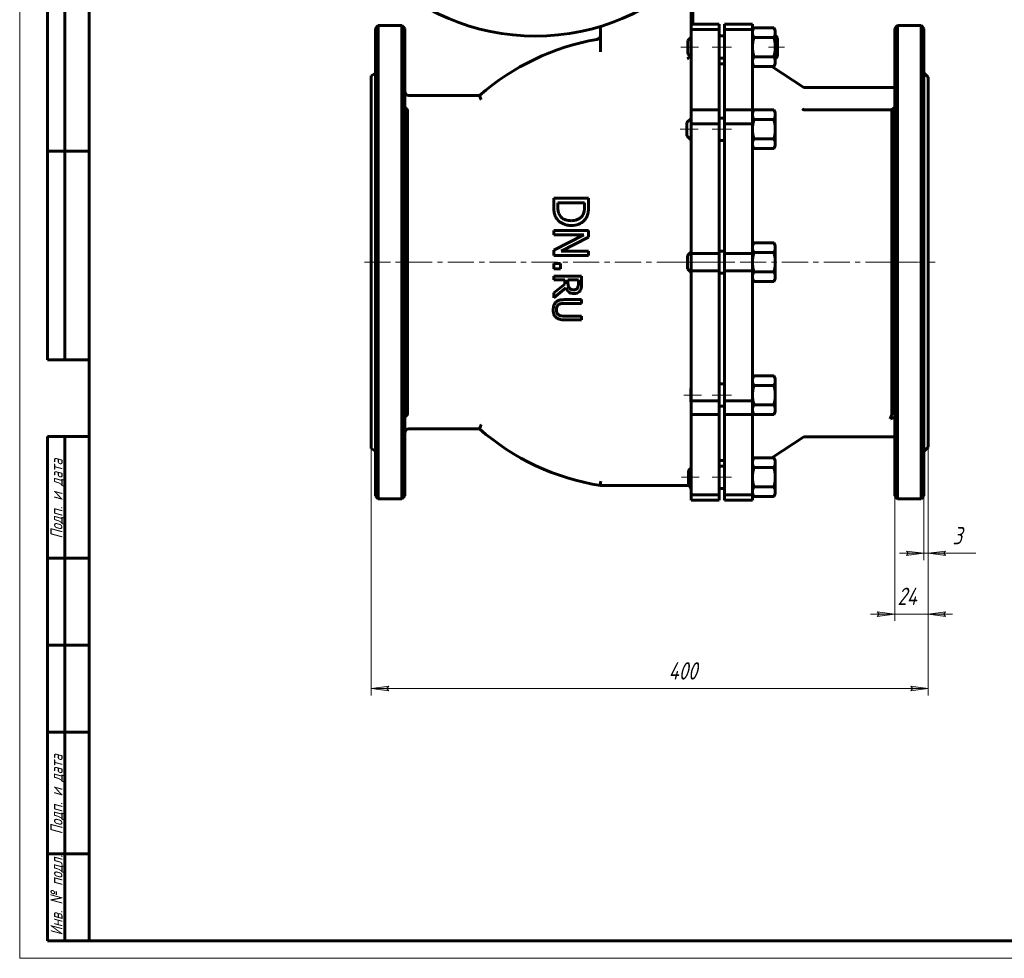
# Model space of a CAD drawing. Header units: millimetres. Extents: x 0 to 601, y 0 to 420.
# Tile 1 of 30: x 0 to 283, y 0 to 270. Entities that reach past the tile are written whole.
import ezdxf

# ---------------------------------------------------------------- set-up
doc = ezdxf.new("R2010")
doc.units = ezdxf.units.MM
for name, pattern in [('K5LT_AXLED', [12, 7.5, -1.5, 1.5, -1.5]), ('K5LT_BASIC', [0]), ('K5LT_THIN', [0])]:
    doc.linetypes.add(name, pattern=pattern)
doc.layers.add('Системный слой', color=7, linetype='Continuous')
doc.layers.add('Системный слой (1)', color=7, linetype='Continuous', true_color=0x6c6c6c)
doc.styles.add('KDIMTEXTSTYLE', font='txt', dxfattribs={"width": 0.96, "oblique": 15, "height": 5})
doc.styles.add('KTEXTSTYLE', font='txt', dxfattribs={"width": 0.96, "height": 5})
doc.dimstyles.new('KDIMSTYLE (0.40)', dxfattribs={"dimtxt": 5, "dimasz": 1, "dimexe": 2, "dimexo": 0, "dimgap": 1, "dimtad": 1, "dimlfac": 2.5, "dimtxsty": 'KDIMTEXTSTYLE', "dimsah": 1, "dimcen": 0, "dimdle": 1, "dimadec": 0, "dimazin": 0, "dimtfac": 0.667, "dimtmove": 0, "dimatfit": 3, "dimfxl": 1, "dimtvp": 1, "dimtolj": 1, "dimtzin": 0, "dimarcsym": 0})

# ---------------------------------------------------------------- blocks, each defined once
blk = doc.blocks.new('U2')
at = {"layer": 'Системный слой (1)', "color": 143, "linetype": 'K5LT_BASIC', "lineweight": 60, "true_color": 0x33acca}
for p, q in [((101.03, 200.1), (101.03, 253.7)), ((101.03, 146.5), (101.03, 200.1))]:
    blk.add_line(p, q, dxfattribs=at)
blk = doc.blocks.new('U11')
at = {"layer": 'Системный слой (1)', "color": 143, "linetype": 'K5LT_BASIC', "lineweight": 60, "true_color": 0x33acca}
for p, q in [((191.95, 258.65), (191.76, 258.56)), ((191.76, 258.56), (191.76, 258.56)), ((192.26, 258.87), (191.95, 258.65)), ((192.4, 259.01), (192.26, 258.87)), ((192.47, 259.08), (192.4, 259.01)), ((192.5, 259.12), (192.47, 259.08)), ((192.52, 259.14), (192.5, 259.12)), ((192.65, 259.33), (192.52, 259.15)), ((192.52, 259.15), (192.52, 259.14))]:
    blk.add_line(p, q, dxfattribs=at)
blk = doc.blocks.new('D0')
at = {"layer": 'Системный слой (1)'}
for points in [[(106.03, 76.88), (105.53, 77.54), (106.03, 78.2), (101.03, 77.54)], [(261.03, 77.54), (256.03, 78.2), (256.53, 77.54), (256.03, 76.88)]]:
    blk.add_hatch(color=7, dxfattribs=at).paths.add_polyline_path(points)
at = {"layer": 'Системный слой (1)', "color": 7, "linetype": 'K5LT_THIN', "lineweight": 18, "true_color": 0xffffff}
for p, q in [((101.03, 146.5), (101.03, 75.54)), ((261.03, 146.9), (261.03, 75.54)), ((101.03, 77.54), (106.03, 78.2)), ((106.03, 76.88), (101.03, 77.54)), ((106.03, 78.2), (105.53, 77.54)), ((105.53, 77.54), (106.03, 76.88)), ((256.53, 77.54), (256.03, 78.2)), ((256.03, 78.2), (261.03, 77.54)), ((261.03, 77.54), (256.03, 76.88)), ((256.03, 76.88), (256.53, 77.54))]:
    blk.add_line(p, q, dxfattribs=at)
blk.add_wipeout([(186.43, 78.54), (186.43, 85.92), (197.19, 85.92), (197.19, 78.54)]).dxf.layer = 'Системный слой (1)'
blk.add_line((101.03, 77.54), (261.03, 77.54), dxfattribs=at)
at = {"layer": 'Системный слой (1)', "color": 7, "insert": (186.43, 85.12), "char_height": 5, "attachment_point": 1, "style": 'KTEXTSTYLE'}
blk.add_mtext('\\fArial|b0|c204|p34;\\H5.0;\\W1.000;\\Q15;\\fGOST Type AU|b0|i0|c204|p34;\\Q15;\\W0.960;400', dxfattribs=at)
blk = doc.blocks.new('KDIMARROW_01')
at = {"layer": 'Системный слой'}
blk.add_hatch(color=0, dxfattribs=at).paths.add_polyline_path([(-5, -0.66), (0, 0), (-5, 0.66), (-4.5, 0)])
at = {"layer": 'Системный слой', "color": 0, "linetype": 'K5LT_THIN', "lineweight": 18}
for p, q in [((-4.5, 0), (-5, 0.66)), ((-5, 0.66), (0, 0)), ((0, 0), (-5, -0.66)), ((-5, -0.66), (-4.5, 0))]:
    blk.add_line(p, q, dxfattribs=at)
at = {"layer": 'Системный слой (1)', "color": 0, "linetype": 'K5LT_THIN', "lineweight": 18}
blk.add_line((418.24, 200.1), (417.84, 200.1), dxfattribs=at)
blk = doc.blocks.new('D1')
at = {"layer": 'Системный слой (1)', "color": 7, "linetype": 'K5LT_THIN', "lineweight": 18, "true_color": 0xffffff}
for p, q in [((246.43, 99.62), (246.93, 98.96)), ((265.53, 98.96), (266.03, 99.62)), ((246.93, 98.96), (246.43, 98.3)), ((266.03, 98.3), (265.53, 98.96))]:
    blk.add_line(p, q, dxfattribs=at)
blk.add_wipeout([(252.21, 99.96), (252.21, 107.34), (259.93, 107.34), (259.93, 99.96)]).dxf.layer = 'Системный слой (1)'
at = {"layer": 'Системный слой (1)'}
for points in [[(251.43, 98.96), (246.43, 99.62), (246.93, 98.96), (246.43, 98.3)], [(265.53, 98.96), (266.03, 99.62), (261.03, 98.96), (266.03, 98.3)]]:
    blk.add_hatch(color=7, dxfattribs=at).paths.add_polyline_path(points)
at = {"layer": 'Системный слой (1)', "color": 7, "linetype": 'K5LT_THIN', "lineweight": 18, "true_color": 0xffffff}
for p, q in [((261.03, 146.9), (261.03, 96.96)), ((251.43, 132.9), (251.43, 96.96)), ((251.43, 98.96), (246.43, 99.62)), ((266.03, 99.62), (261.03, 98.96)), ((251.43, 98.96), (244.43, 98.96)), ((246.43, 98.3), (251.43, 98.96)), ((251.43, 98.96), (261.03, 98.96)), ((261.03, 98.96), (266.03, 98.3)), ((261.03, 98.96), (268.03, 98.96))]:
    blk.add_line(p, q, dxfattribs=at)
at = {"layer": 'Системный слой (1)', "color": 7, "insert": (252.21, 106.55), "char_height": 5, "attachment_point": 1, "style": 'KTEXTSTYLE'}
blk.add_mtext('\\fArial|b0|c204|p34;\\H5.0;\\W1.000;\\Q15;\\fGOST Type AU|b0|i0|c204|p34;\\Q15;\\W0.960;24', dxfattribs=at)
blk = doc.blocks.new('D2')
at = {"layer": 'Системный слой (1)'}
for points in [[(259.83, 116.43), (254.83, 117.08), (255.33, 116.43), (254.83, 115.77)], [(265.53, 116.43), (266.03, 117.08), (261.03, 116.43), (266.03, 115.77)]]:
    blk.add_hatch(color=7, dxfattribs=at).paths.add_polyline_path(points)
at = {"layer": 'Системный слой (1)', "color": 7, "linetype": 'K5LT_THIN', "lineweight": 18, "true_color": 0xffffff}
for p, q in [((261.03, 146.9), (261.03, 114.43)), ((259.83, 132.9), (259.83, 114.43)), ((259.83, 116.43), (252.83, 116.43)), ((259.83, 116.43), (254.83, 117.08)), ((254.83, 117.08), (255.33, 116.43)), ((255.33, 116.43), (254.83, 115.77)), ((254.83, 115.77), (259.83, 116.43)), ((261.03, 116.43), (259.83, 116.43)), ((266.03, 117.08), (261.03, 116.43)), ((261.03, 116.43), (266.03, 115.77)), ((261.03, 116.43), (266.04, 116.43)), ((265.53, 116.43), (266.03, 117.08)), ((266.03, 115.77), (265.53, 116.43))]:
    blk.add_line(p, q, dxfattribs=at)
blk.add_wipeout([(268.04, 117.43), (268.04, 124.81), (272.58, 124.81), (272.58, 117.43)]).dxf.layer = 'Системный слой (1)'
for p, q in [((261.03, 116.43), (268.03, 116.43)), ((266.04, 116.43), (274.77, 116.43))]:
    blk.add_line(p, q, dxfattribs=at)
at = {"layer": 'Системный слой (1)', "color": 7, "insert": (268.04, 124.01), "char_height": 5, "attachment_point": 1, "style": 'KTEXTSTYLE'}
blk.add_mtext('\\fArial|b0|c204|p34;\\H5.0;\\W1.000;\\Q15;\\fGOST Type AU|b0|i0|c204|p34;\\Q15;\\W0.960;3', dxfattribs=at)
blk = doc.blocks.new('U88')
at = {"color": 7, "linetype": 'K5LT_THIN', "lineweight": 18, "true_color": 0xffffff}
for p, q in [((0, 0), (0, 420)), ((594, 0), (0, 0))]:
    blk.add_line(p, q, dxfattribs=at)
at = {"color": 143, "linetype": 'K5LT_BASIC', "lineweight": 60, "true_color": 0x33acca}
for p, q in [((20, 5), (20, 415)), ((8, 172), (8, 292)), ((13, 172), (13, 292)), ((20, 232), (8, 232)), ((20, 172), (8, 172)), ((8, 5), (8, 150)), ((20, 150), (8, 150)), ((13, 5), (13, 150)), ((20, 115), (8, 115)), ((20, 90), (8, 90)), ((20, 65), (8, 65)), ((20, 30), (8, 30)), ((20, 5), (8, 5)), ((589, 5), (20, 5))]:
    blk.add_line(p, q, dxfattribs=at)
at = {"color": 7, "char_height": 3.5, "attachment_point": 1, "rotation": 90, "style": 'KTEXTSTYLE'}
for s, insert in [('\\fArial|b0|c204|p34;\\H5.0;\\W1.000;\\Q15;\\fGOST Type AU|b0|i0|c204|p34;\\Q15;\\W0.960;\\H3.50;Подп. и дата', (8.82, 120.66)), ('\\fArial|b0|c204|p34;\\H5.0;\\W1.000;\\Q15;\\fGOST Type AU|b0|i0|c204|p34;\\Q15;\\W0.960;\\H3.50;Подп. и дата', (8.82, 35.66)), ('\\fArial|b0|c204|p34;\\H5.0;\\W1.000;\\Q15;\\fGOST Type AU|b0|i0|c204|p34;\\Q15;\\W0.960;\\H3.50;Инв. № подл.', (8.82, 6.57))]:
    blk.add_mtext(s, dxfattribs=dict(at, insert=insert))

msp = doc.modelspace()

# ---------------------------------------------------------------- linework, layer by layer
at = {"layer": 'Системный слой (1)', "color": 143, "linetype": 'K5LT_BASIC', "lineweight": 60, "true_color": 0x33acca}
for p, q in [((192.9618, 268.5096), (192.9618, 274.0974)), ((193.3806, 268.5096), (193.3806, 274.0974)), ((102.233, 267.2974), (103.033, 268.0974)), ((102.233, 267.2974), (102.233, 132.8974)), ((103.033, 268.0974), (109.833, 268.0974)), ((103.033, 200.0974), (103.033, 268.0974)), ((109.833, 268.0974), (109.833, 200.0974)), ((110.633, 267.2974), (109.833, 268.0974)), ((110.633, 132.8974), (110.633, 267.2974)), ((166.8551, 260.5627), (166.8551, 267.875)), ((192.9618, 268.5096), (192.9618, 266.9817)), ((192.9618, 268.5096), (200.9618, 268.5096)), ((192.9618, 266.9817), (200.9618, 266.9817)), ((192.9618, 266.9817), (192.9618, 243.9063)), ((200.9618, 268.5096), (200.9618, 266.9817)), ((200.9618, 266.9817), (200.9618, 243.9063)), ((202.5618, 266.9817), (202.5618, 268.5096)), ((210.5618, 268.5096), (202.5618, 268.5096)), ((210.5618, 266.9817), (202.5618, 266.9817)), ((202.5618, 243.9063), (202.5618, 266.9817)), ((210.5618, 268.5096), (210.5618, 266.9817)), ((210.5618, 266.7161), (210.9905, 267.4586)), ((210.5618, 266.9817), (210.5618, 243.9063)), ((216.6931, 267.4586), (210.9905, 267.4586)), ((217.1218, 266.7161), (216.6931, 267.4586)), ((217.1218, 266.7161), (217.1218, 266.073)), ((217.1218, 266.073), (217.1218, 261.9161)), ((251.4329, 267.2974), (252.2329, 268.0974)), ((251.4329, 267.2974), (251.4329, 132.8974)), ((259.0329, 268.0974), (252.2329, 268.0974)), ((252.2329, 132.0974), (252.2329, 268.0974)), ((259.8329, 267.2974), (259.0329, 268.0974)), ((259.0329, 268.0974), (259.0329, 132.0974)), ((259.8329, 132.8974), (259.8329, 267.2974)), ((191.9818, 263.8361), (192.9618, 264.8161)), ((191.9818, 263.8361), (191.9818, 263.8306)), ((191.9818, 263.8306), (191.9818, 259.9961)), ((200.9618, 265.1161), (202.5618, 265.1161)), ((216.6931, 264.6874), (210.9905, 264.6874)), ((217.1218, 265.1161), (217.2293, 265.1161)), ((217.7201, 264.6253), (217.2293, 265.1161)), ((217.2293, 265.1161), (217.2293, 258.7161)), ((217.7201, 259.2068), (217.7201, 264.6253)), ((217.1218, 261.9161), (217.1218, 257.7592)), ((191.9818, 259.9961), (192.9618, 259.0161)), ((200.9618, 258.7161), (202.5618, 258.7161)), ((216.6931, 259.1448), (210.9905, 259.1448)), ((217.1218, 258.7161), (217.2293, 258.7161)), ((217.1218, 257.7592), (217.1218, 257.1161)), ((217.7201, 259.2068), (217.2293, 258.7161)), ((200.9618, 257.0974), (202.5618, 257.0974)), ((210.5618, 257.1161), (210.9905, 256.3735)), ((216.6931, 256.3735), (210.9905, 256.3735)), ((225.3003, 250.2902), (216.1103, 256.3735)), ((217.1218, 257.1161), (216.6931, 256.3735)), ((101.033, 253.6974), (102.233, 254.3902)), ((259.8329, 254.4974), (261.0329, 253.2974)), ((261.0329, 253.2974), (261.0329, 146.8974)), ((250.2329, 250.2902), (225.3003, 250.2902)), ((251.4329, 250.2902), (250.2329, 250.2902)), ((132.122, 248.023), (111.833, 248.023)), ((111.433, 156.3895), (111.433, 243.8053)), ((192.9618, 243.9063), (192.9618, 239.9063)), ((192.9618, 243.9063), (200.9618, 243.9063)), ((200.9618, 243.9063), (200.9618, 239.9063)), ((202.5618, 239.9063), (202.5618, 243.9063)), ((210.5618, 243.9063), (202.5618, 243.9063)), ((210.5618, 243.9063), (210.5618, 239.9063)), ((210.5618, 243.1034), (210.9905, 243.846)), ((216.6931, 243.846), (210.9905, 243.846)), ((217.1218, 243.1034), (216.6931, 243.846)), ((250.2329, 243.9152), (226.917, 243.9152)), ((250.6329, 243.9089), (250.6329, 156.3942)), ((191.7459, 240.2234), (192.9618, 241.4394)), ((200.9618, 241.5034), (202.5618, 241.5034)), ((216.6931, 241.0747), (210.9905, 241.0747)), ((217.1218, 243.1034), (217.1218, 242.4604)), ((217.1218, 242.4604), (217.1218, 238.3034)), ((191.7459, 240.2234), (191.7459, 236.5669)), ((192.9618, 239.9063), (200.9618, 239.9063)), ((192.9618, 239.9063), (192.9618, 202.5695)), ((200.9618, 239.9063), (200.9618, 202.5695)), ((202.5618, 202.5695), (202.5618, 239.9063)), ((210.5618, 239.9063), (202.5618, 239.9063)), ((210.5618, 239.9063), (210.5618, 202.5695)), ((217.1218, 238.3034), (217.1218, 234.1465)), ((191.7459, 236.5669), (191.7459, 236.3834)), ((191.7459, 236.3834), (192.9618, 235.1675)), ((200.9618, 235.1034), (202.5618, 235.1034)), ((216.6931, 235.5322), (210.9905, 235.5322)), ((210.5618, 233.5034), (210.9905, 232.7609)), ((216.6931, 232.7609), (210.9905, 232.7609)), ((217.1218, 233.5034), (216.6931, 232.7609)), ((217.1218, 234.1465), (217.1218, 233.5034)), ((153.4706, 218.5297), (153.4706, 216.2283)), ((163.4706, 218.5297), (153.4706, 218.5297)), ((163.4706, 216.2526), (163.4706, 218.5297)), ((154.6213, 216.1877), (154.6213, 217.2007)), ((154.6213, 217.2007), (162.3199, 217.2007)), ((162.3199, 217.2007), (162.3199, 216.1877)), ((153.4706, 209.2023), (153.4706, 207.9625)), ((163.4706, 209.2023), (153.4706, 209.2023)), ((162.093, 207.9625), (153.4706, 203.5378)), ((153.4706, 207.9625), (162.093, 207.9625)), ((155.5532, 203.2866), (163.4706, 207.3142)), ((163.4706, 207.3142), (163.4706, 209.2023)), ((210.5618, 204.8974), (210.9905, 205.64)), ((216.6931, 205.64), (210.9905, 205.64)), ((217.1218, 204.8974), (216.6931, 205.64)), ((217.1218, 204.8974), (217.1218, 204.2543)), ((217.1218, 204.2543), (217.1218, 200.0974)), ((153.4706, 203.5378), (153.4706, 202.0467)), ((153.4706, 202.0467), (163.4706, 202.0467)), ((163.4706, 203.2866), (155.5532, 203.2866)), ((163.4706, 202.0467), (163.4706, 203.2866)), ((191.887, 202.0174), (192.9618, 203.0922)), ((191.887, 202.0174), (191.887, 198.2292)), ((192.9618, 202.5695), (200.9618, 202.5695)), ((192.9618, 202.5695), (192.9618, 197.6253)), ((200.9618, 203.2974), (202.5618, 203.2974)), ((200.9618, 202.5695), (200.9618, 197.6253)), ((202.5618, 197.6253), (202.5618, 202.5695)), ((210.5618, 202.5695), (202.5618, 202.5695)), ((210.5618, 202.5695), (210.5618, 197.6253)), ((216.6931, 202.8687), (210.9905, 202.8687)), ((103.033, 132.0974), (103.033, 200.0974)), ((109.833, 200.0974), (109.833, 132.0974)), ((155.3831, 199.7615), (153.4706, 199.7615)), ((153.4706, 199.7615), (153.4706, 198.157)), ((153.4706, 198.157), (155.3831, 198.157)), ((155.3831, 198.157), (155.3831, 199.7615)), ((191.887, 198.2292), (191.887, 198.1774)), ((191.887, 198.1774), (192.9618, 197.1026)), ((217.1218, 200.0974), (217.1218, 195.9405)), ((161.4706, 196.0581), (153.4706, 196.0581)), ((153.4706, 196.0581), (153.4706, 194.9949)), ((161.4706, 193.9965), (161.4706, 196.0581)), ((192.9618, 197.6253), (192.9618, 160.2885)), ((192.9618, 197.6253), (200.9618, 197.6253)), ((200.9618, 197.6253), (200.9618, 160.2885)), ((200.9618, 196.8974), (202.5618, 196.8974)), ((210.5618, 197.6253), (202.5618, 197.6253)), ((202.5618, 160.2885), (202.5618, 197.6253)), ((210.5618, 197.6253), (210.5618, 160.2885)), ((210.5618, 195.2974), (210.9905, 194.5548)), ((216.6931, 197.3261), (210.9905, 197.3261)), ((217.1218, 195.2974), (216.6931, 194.5548)), ((217.1218, 195.9405), (217.1218, 195.2974)), ((153.4706, 194.9949), (156.6537, 194.9949)), ((156.6537, 193.7761), (153.4706, 191.2477)), ((153.4706, 189.8668), (156.952, 192.7129)), ((156.6537, 194.9949), (156.6537, 193.7761)), ((157.5419, 194.0613), (157.5419, 194.9949)), ((157.5419, 194.9949), (160.55, 194.9949)), ((160.55, 194.9949), (160.55, 193.9382)), ((216.6931, 194.5548), (210.9905, 194.5548)), ((153.4706, 191.2477), (153.4706, 189.8668)), ((161.4706, 189.3288), (156.4787, 189.3288)), ((156.4787, 188.2655), (161.4706, 188.2655)), ((161.4706, 188.2655), (161.4706, 189.3288)), ((161.4706, 184.6027), (156.4528, 184.6027)), ((161.4706, 183.5395), (161.4706, 184.6027)), ((156.4787, 183.5395), (161.4706, 183.5395)), ((210.5618, 166.6914), (210.9905, 167.4339)), ((216.6931, 167.4339), (210.9905, 167.4339)), ((217.1218, 166.6914), (216.6931, 167.4339)), ((200.9618, 165.0914), (202.5618, 165.0914)), ((216.6931, 164.6626), (210.9905, 164.6626)), ((217.1218, 166.6914), (217.1218, 166.0483)), ((217.1218, 166.0483), (217.1218, 161.8914)), ((192.8607, 163.8114), (192.9618, 163.9125)), ((192.8607, 163.8114), (192.8607, 159.9714)), ((217.1218, 161.8914), (217.1218, 157.7344)), ((192.8607, 159.9714), (192.9618, 159.8703)), ((192.9618, 160.2885), (192.9618, 156.2885)), ((192.9618, 160.2885), (200.9618, 160.2885)), ((200.9618, 160.2885), (200.9618, 156.2885)), ((200.9618, 158.6914), (202.5618, 158.6914)), ((210.5618, 160.2885), (202.5618, 160.2885)), ((202.5618, 156.2885), (202.5618, 160.2885)), ((210.5618, 160.2885), (210.5618, 156.2885)), ((216.6931, 159.1201), (210.9905, 159.1201)), ((192.9618, 156.2885), (192.9618, 133.2131)), ((192.9618, 156.2885), (200.9618, 156.2885)), ((200.9618, 156.2885), (200.9618, 133.2131)), ((210.5618, 156.2885), (202.5618, 156.2885)), ((202.5618, 133.2131), (202.5618, 156.2885)), ((210.5618, 157.0914), (210.9905, 156.3488)), ((210.5618, 156.2885), (210.5618, 133.2131)), ((216.6931, 156.3488), (210.9905, 156.3488)), ((217.1218, 157.0914), (216.6931, 156.3488)), ((217.1218, 157.7344), (217.1218, 157.0914)), ((250.2329, 155.0998), (251.429, 155.5929)), ((111.833, 152.1718), (132.122, 152.1718)), ((216.1103, 143.8213), (225.3003, 149.9046)), ((225.3003, 149.9046), (250.2329, 149.9046)), ((250.2329, 149.9046), (251.4329, 149.9046)), ((101.033, 146.4974), (102.233, 145.8046)), ((259.8329, 145.6974), (261.0329, 146.8974)), ((200.9618, 143.0974), (202.5618, 143.0974)), ((200.9618, 141.4787), (202.5618, 141.4787)), ((210.5618, 143.0787), (210.9905, 143.8213)), ((216.6931, 143.8213), (210.9905, 143.8213)), ((217.1218, 143.0787), (216.6931, 143.8213)), ((217.1218, 143.0787), (217.1218, 142.4357)), ((217.1218, 142.4357), (217.1218, 138.2787)), ((192.1912, 140.1987), (192.9618, 140.9693)), ((192.1912, 140.1987), (192.1912, 136.6223)), ((216.6931, 141.05), (210.9905, 141.05)), ((166.8551, 135.8791), (191.7618, 135.8791)), ((192.1912, 136.6223), (192.1912, 136.3587)), ((192.1912, 136.3587), (192.9618, 135.5881)), ((217.1218, 138.2787), (217.1218, 134.1218)), ((192.9618, 133.2131), (200.9618, 133.2131)), ((192.9618, 133.2131), (192.9618, 131.6852)), ((200.9618, 135.0787), (202.5618, 135.0787)), ((200.9618, 133.2131), (200.9618, 131.6852)), ((210.5618, 133.2131), (202.5618, 133.2131)), ((202.5618, 131.6852), (202.5618, 133.2131)), ((210.5618, 133.4787), (210.9905, 132.7362)), ((210.5618, 133.2131), (210.5618, 131.6852)), ((216.6931, 135.5074), (210.9905, 135.5074)), ((217.1218, 133.4787), (216.6931, 132.7362)), ((217.1218, 134.1218), (217.1218, 133.4787)), ((102.233, 132.8974), (103.033, 132.0974)), ((103.033, 132.0974), (109.833, 132.0974)), ((110.633, 132.8974), (109.833, 132.0974)), ((192.9618, 131.6852), (200.9618, 131.6852)), ((210.5618, 131.6852), (202.5618, 131.6852)), ((216.6931, 132.7362), (210.9905, 132.7362)), ((251.4329, 132.8974), (252.2329, 132.0974)), ((259.0329, 132.0974), (252.2329, 132.0974)), ((259.8329, 132.8974), (259.0329, 132.0974))]:
    msp.add_line(p, q, dxfattribs=at)
at = {"layer": 'Системный слой (1)', "color": 30, "linetype": 'K5LT_AXLED', "lineweight": 18, "true_color": 0xff8000}
for p, q in [((195.0618, 261.9161), (189.9818, 261.9161)), ((204.5618, 261.9161), (198.9618, 261.9161)), ((219.7201, 261.9161), (215.1218, 261.9161)), ((194.9618, 238.3034), (189.7459, 238.3034)), ((204.5618, 238.3034), (198.9618, 238.3034)), ((99.033, 200.0974), (258.2329, 200.0974)), ((189.887, 200.0974), (194.967, 200.0974)), ((198.9618, 200.0974), (204.5618, 200.0974)), ((249.4329, 200.0974), (263.0329, 200.0974)), ((195.9407, 161.8914), (190.8607, 161.8914)), ((204.5618, 161.8914), (198.9618, 161.8914)), ((195.2712, 138.2787), (190.1912, 138.2787)), ((204.5618, 138.2787), (198.9618, 138.2787))]:
    msp.add_line(p, q, dxfattribs=at)
at = {"layer": 'Системный слой (1)', "color": 143, "linetype": 'K5LT_BASIC', "lineweight": 60, "true_color": 0x33acca}
msp.add_circle((148.2051, 329.0974), 64, dxfattribs=at)
for centre, radius, start, end in [((177.95, 195.4949), 69.7095, 99.984956, 131.103026), ((165.6551, 265.3303), 1.2, 279.984956, 0), ((111.833, 249.223), 1.2, 180, 270), ((111.833, 150.9718), 1.2, 90, 180), ((177.95, 204.6999), 69.7095, 228.896974, 260.841853), ((191.7618, 134.6791), 1.2, 0.000198, 90)]:
    msp.add_arc(centre, radius, start, end, dxfattribs=at)
for points in [[(210.9905, 267.4586), (210.5618, 266.7161), (210.5618, 266.073)], [(210.5618, 266.073), (210.5618, 265.4299), (210.9905, 264.6874)], [(217.1218, 266.073), (217.1218, 266.7161), (216.6931, 267.4586)], [(216.6931, 264.6874), (217.1218, 265.4299), (217.1218, 266.073)], [(210.9905, 264.6874), (210.5618, 263.2022), (210.5618, 261.9161)], [(217.1218, 261.9161), (217.1218, 263.2022), (216.6931, 264.6874)], [(210.5618, 261.9161), (210.5618, 260.6299), (210.9905, 259.1448)], [(216.6931, 259.1448), (217.1218, 260.6299), (217.1218, 261.9161)], [(210.9905, 259.1448), (210.5618, 258.4022), (210.5618, 257.7592)], [(210.5618, 257.7592), (210.5618, 257.1161), (210.9905, 256.3735)], [(217.1218, 257.7592), (217.1218, 258.4022), (216.6931, 259.1448)], [(216.6931, 256.3735), (217.1218, 257.1161), (217.1218, 257.7592)], [(210.9905, 243.846), (210.5618, 243.1034), (210.5618, 242.4604)], [(217.1218, 242.4604), (217.1218, 243.1034), (216.6931, 243.846)], [(210.5618, 242.4604), (210.5618, 241.8173), (210.9905, 241.0747)], [(210.9905, 241.0747), (210.5618, 239.5896), (210.5618, 238.3034)], [(216.6931, 241.0747), (217.1218, 241.8173), (217.1218, 242.4604)], [(217.1218, 238.3034), (217.1218, 239.5896), (216.6931, 241.0747)], [(210.5618, 238.3034), (210.5618, 237.0173), (210.9905, 235.5322)], [(216.6931, 235.5322), (217.1218, 237.0173), (217.1218, 238.3034)], [(210.9905, 235.5322), (210.5618, 234.7896), (210.5618, 234.1465)], [(217.1218, 234.1465), (217.1218, 234.7896), (216.6931, 235.5322)], [(210.5618, 234.1465), (210.5618, 233.5034), (210.9905, 232.7609)], [(216.6931, 232.7609), (217.1218, 233.5034), (217.1218, 234.1465)], [(210.9905, 205.64), (210.5618, 204.8974), (210.5618, 204.2543)], [(210.5618, 204.2543), (210.5618, 203.6112), (210.9905, 202.8687)], [(217.1218, 204.2543), (217.1218, 204.8974), (216.6931, 205.64)], [(216.6931, 202.8687), (217.1218, 203.6112), (217.1218, 204.2543)], [(210.9905, 202.8687), (210.5618, 201.3836), (210.5618, 200.0974)], [(217.1218, 200.0974), (217.1218, 201.3836), (216.6931, 202.8687)], [(210.5618, 200.0974), (210.5618, 198.8112), (210.9905, 197.3261)], [(216.6931, 197.3261), (217.1218, 198.8112), (217.1218, 200.0974)], [(210.9905, 197.3261), (210.5618, 196.5836), (210.5618, 195.9405)], [(210.5618, 195.9405), (210.5618, 195.2974), (210.9905, 194.5548)], [(217.1218, 195.9405), (217.1218, 196.5836), (216.6931, 197.3261)], [(216.6931, 194.5548), (217.1218, 195.2974), (217.1218, 195.9405)], [(210.9905, 167.4339), (210.5618, 166.6914), (210.5618, 166.0483)], [(217.1218, 166.0483), (217.1218, 166.6914), (216.6931, 167.4339)], [(210.5618, 166.0483), (210.5618, 165.4052), (210.9905, 164.6626)], [(210.9905, 164.6626), (210.5618, 163.1775), (210.5618, 161.8914)], [(216.6931, 164.6626), (217.1218, 165.4052), (217.1218, 166.0483)], [(217.1218, 161.8914), (217.1218, 163.1775), (216.6931, 164.6626)], [(210.5618, 161.8914), (210.5618, 160.6052), (210.9905, 159.1201)], [(216.6931, 159.1201), (217.1218, 160.6052), (217.1218, 161.8914)], [(210.9905, 159.1201), (210.5618, 158.3775), (210.5618, 157.7344)], [(217.1218, 157.7344), (217.1218, 158.3775), (216.6931, 159.1201)], [(210.5618, 157.7344), (210.5618, 157.0914), (210.9905, 156.3488)], [(216.6931, 156.3488), (217.1218, 157.0914), (217.1218, 157.7344)], [(210.9905, 143.8213), (210.5618, 143.0787), (210.5618, 142.4357)], [(210.5618, 142.4357), (210.5618, 141.7926), (210.9905, 141.05)], [(217.1218, 142.4357), (217.1218, 143.0787), (216.6931, 143.8213)], [(216.6931, 141.05), (217.1218, 141.7926), (217.1218, 142.4357)], [(210.9905, 141.05), (210.5618, 139.5649), (210.5618, 138.2787)], [(217.1218, 138.2787), (217.1218, 139.5649), (216.6931, 141.05)], [(210.5618, 138.2787), (210.5618, 136.9926), (210.9905, 135.5074)], [(216.6931, 135.5074), (217.1218, 136.9926), (217.1218, 138.2787)], [(210.9905, 135.5074), (210.5618, 134.7649), (210.5618, 134.1218)], [(210.5618, 134.1218), (210.5618, 133.4787), (210.9905, 132.7362)], [(217.1218, 134.1218), (217.1218, 134.7649), (216.6931, 135.5074)], [(216.6931, 132.7362), (217.1218, 133.4787), (217.1218, 134.1218)]]:
    msp.add_rational_spline(points, [1, 1.0379548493, 1], degree=2, dxfattribs=at)
for points, knots in [([(132.5741, 246.823), (132.5737, 246.824), (132.5733, 246.825), (132.5393, 246.915), (132.5057, 247.0038), (132.4402, 247.1772), (132.4083, 247.2616), (132.3257, 247.4809), (132.2782, 247.607), (132.2013, 247.8114), (132.1717, 247.8904), (132.1321, 247.996), (132.122, 248.0229), (132.122, 248.023)], [-0.000828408, -0.000828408, -0.000828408, -0.000828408, 0, 0, 0.071320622, 0.071320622, 0.14220915, 0.14220915, 0.264019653, 0.264019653, 0.378082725, 0.378082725, 0.488501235, 0.488501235, 0.488501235, 0.488501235]), ([(111.433, 243.8053), (111.433, 243.8221), (111.4038, 243.8676), (111.2976, 244.0015), (111.221, 244.0894), (111.0222, 244.3093), (110.8757, 244.4647), (110.6915, 244.6553), (110.6623, 244.6854), (110.633, 244.7155)], [0.540835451, 0.540835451, 0.540835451, 0.540835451, 0.650465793, 0.650465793, 0.760096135, 0.760096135, 0.920883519, 0.920883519, 0.950721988, 0.950721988, 0.950721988, 0.950721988]), ([(225.7696, 243.885), (225.6154, 243.8746), (225.4692, 243.8921), (225.1972, 243.9698), (225.0707, 244.0334), (224.962, 244.1158), (224.9613, 244.1163), (224.9605, 244.1169)], [-0.289410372, -0.289410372, -0.289410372, -0.289410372, -0.148883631, -0.148883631, 0, 0, 0.001044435, 0.001044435, 0.001044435, 0.001044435]), ([(226.917, 243.9152), (226.6341, 243.9152), (226.3569, 243.9109), (225.9868, 243.8975), (225.8717, 243.8918), (225.7696, 243.885)], [0.561632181, 0.561632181, 0.561632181, 0.561632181, 0.754937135, 0.754937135, 0.853152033, 0.853152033, 0.853152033, 0.853152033]), ([(251.4329, 244.5946), (251.4329, 244.5981), (251.4318, 244.6004), (251.4235, 244.6048), (251.409, 244.599), (251.3676, 244.5738), (251.3357, 244.5504), (251.2575, 244.4875), (251.2114, 244.4481), (251.0568, 244.3119), (250.9216, 244.1861), (250.7303, 244.0032), (250.6817, 243.9563), (250.6329, 243.9089)], [0.627102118, 0.627102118, 0.627102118, 0.627102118, 0.648009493, 0.648009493, 0.703666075, 0.703666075, 0.766026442, 0.766026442, 0.828386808, 0.828386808, 0.976855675, 0.976855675, 1.02616846, 1.02616846, 1.02616846, 1.02616846]), ([(153.4706, 216.2283), (153.4706, 215.6992), (153.4936, 215.1235), (153.6255, 214.2028), (153.7146, 213.8157), (154.0126, 213.134), (154.1355, 212.9057), (154.2729, 212.6869)], [-1.09668449, -1.09668449, -1.09668449, -1.09668449, -0.59209978, -0.59209978, -0.20638902, -0.20638902, 0, 0, 0, 0]), ([(155.2858, 213.4244), (155.1663, 213.5948), (154.963, 213.9534), (154.8306, 214.3472), (154.7796, 214.5619), (154.7777, 214.5704), (154.7737, 214.5875), (154.7718, 214.5961), (154.7678, 214.614), (154.7658, 214.6232), (154.7635, 214.6343), (154.7633, 214.6351), (154.7631, 214.6359), (154.7379, 214.755), (154.7166, 214.8765), (154.6776, 215.1457), (154.6615, 215.294), (154.6313, 215.6692), (154.6229, 215.8968), (154.6214, 216.1427), (154.6213, 216.1652), (154.6213, 216.1877)], [-0.852453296, -0.852453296, -0.852453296, -0.852453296, -0.640603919, -0.428754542, -0.428754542, -0.419425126, -0.419425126, -0.410327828, -0.410327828, -0.401850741, -0.401850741, -0.401230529, -0.401229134, -0.401229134, -0.305377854, -0.305377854, -0.191264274, -0.191264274, -0.017582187, -0.017582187, 0, 0, 0, 0]), ([(162.3199, 216.1877), (162.3199, 215.383), (162.2335, 214.9206), (162.0841, 214.2848), (161.9323, 213.9048), (161.7202, 213.5459)], [-0.499869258, -0.499869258, -0.499869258, -0.499869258, -0.314264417, -0.314264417, 0, 0, 0, 0]), ([(162.6764, 212.6707), (162.8831, 212.9852), (163.038, 213.3319), (163.3014, 214.1275), (163.3812, 214.5584), (163.4591, 215.4723), (163.4706, 215.8708), (163.4706, 216.2526)], [-1.03822135, -1.03822135, -1.03822135, -1.03822135, -0.70919504, -0.70919504, -0.29746213, -0.29746213, 0, 0, 0, 0]), ([(154.2729, 212.6869), (154.5975, 212.1957), (155.0152, 211.7956), (155.9202, 211.2091), (156.4915, 210.9194), (157.653, 210.6816), (158.0553, 210.6448), (158.4625, 210.6448)], [-1.67066618, -1.67066618, -1.67066618, -1.67066618, -0.92976851, -0.92976851, -0.31490766, -0.31490766, 0, 0, 0, 0]), ([(158.4787, 212.0305), (157.9204, 212.0305), (157.3458, 212.0902), (156.6767, 212.3152), (156.5337, 212.3748), (156.3163, 212.4851), (156.2408, 212.5274), (155.812, 212.7932), (155.5193, 213.0782), (155.2858, 213.4244)], [-0.954756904, -0.954756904, -0.954756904, -0.954756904, -0.528401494, -0.528401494, -0.40327575, -0.40327575, -0.334144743, -0.334144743, 0, 0, 0, 0]), ([(158.4625, 210.6448), (159.1953, 210.6448), (159.9462, 210.7452), (161.1353, 211.2219), (161.5977, 211.5078), (162.2541, 212.1087), (162.4812, 212.3766), (162.6764, 212.6707)], [-1.23457251, -1.23457251, -1.23457251, -1.23457251, -0.66738218, -0.66738218, -0.26563358, -0.26563358, 0, 0, 0, 0]), ([(161.7202, 213.5459), (161.5501, 213.2685), (161.3409, 213.0235), (160.8309, 212.6035), (160.5421, 212.4415), (159.6751, 212.1045), (159.0646, 212.0305), (158.4787, 212.0305)], [-0.947424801, -0.947424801, -0.947424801, -0.947424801, -0.702923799, -0.702923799, -0.453184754, -0.453184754, 0, 0, 0, 0]), ([(156.952, 192.7129), (157.0399, 192.4771), (157.1537, 192.2532), (157.4386, 191.8518), (157.602, 191.6795), (157.9368, 191.4162), (158.1794, 191.252), (158.7931, 191.0811), (159.0465, 191.0532), (159.2988, 191.0532)], [-1.2548337, -1.2548337, -1.2548337, -1.2548337, -0.86248705, -0.86248705, -0.48697031, -0.48697031, -0.19435993, -0.19435993, 0, 0, 0, 0]), ([(157.9568, 192.6156), (157.8734, 192.699), (157.8031, 192.7926), (157.6662, 193.0464), (157.6351, 193.18), (157.5635, 193.5036), (157.5419, 193.7873), (157.5419, 194.0613)], [-0.278128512, -0.278128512, -0.278128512, -0.278128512, -0.248781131, -0.248781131, -0.206663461, -0.206663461, 0, 0, 0, 0]), ([(159.2145, 192.1618), (159.0621, 192.1618), (158.9073, 192.173), (158.6066, 192.2289), (158.4803, 192.2696), (158.2154, 192.3904), (158.0765, 192.4888), (157.9568, 192.6156)], [-0.312208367, -0.312208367, -0.312208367, -0.312208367, -0.221639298, -0.221639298, -0.131244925, -0.131244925, 0, 0, 0, 0]), ([(160.2777, 192.6675), (160.2183, 192.5794), (160.1488, 192.5004), (160.0252, 192.3969), (159.9833, 192.3676), (159.9207, 192.3294), (159.8985, 192.3171), (159.8622, 192.2984), (159.8476, 192.2914), (159.8241, 192.2806), (159.815, 192.2766), (159.7215, 192.2366), (159.6337, 192.2104), (159.4361, 192.1711), (159.3256, 192.1618), (159.2145, 192.1618)], [-0.265581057, -0.265581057, -0.265581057, -0.265581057, -0.216304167, -0.216304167, -0.190334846, -0.190334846, -0.175241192, -0.175241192, -0.164365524, -0.164365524, -0.15694288, -0.15694288, -0.085614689, -0.085614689, 0, 0, 0, 0]), ([(160.55, 193.9382), (160.55, 193.8699), (160.5489, 193.8061), (160.5446, 193.679), (160.5411, 193.617), (160.531, 193.4826), (160.5235, 193.4144), (160.5092, 193.3104), (160.5027, 193.2708), (160.4935, 193.2215), (160.491, 193.2084), (160.486, 193.1839), (160.4835, 193.1723), (160.4511, 193.0279), (160.4068, 192.9004), (160.3243, 192.7426), (160.302, 192.7045), (160.2777, 192.6675)], [-0.258780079, -0.258780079, -0.258780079, -0.258780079, -0.237128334, -0.237128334, -0.212633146, -0.212633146, -0.179533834, -0.179533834, -0.155554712, -0.155554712, -0.146434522, -0.146434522, -0.137709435, -0.137709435, -0.034040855, -0.034040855, 0, 0, 0, 0]), ([(161.0492, 191.9608), (161.1535, 192.1222), (161.2394, 192.2935), (161.319, 192.5226), (161.3339, 192.5706), (161.356, 192.6519), (161.3634, 192.6821), (161.3748, 192.7324), (161.3792, 192.7535), (161.3861, 192.7887), (161.3912, 192.8164), (161.3947, 192.8374), (161.3962, 192.847), (161.3964, 192.8482), (161.4039, 192.8952), (161.4105, 192.9412), (161.4281, 193.079), (161.4375, 193.1724), (161.4483, 193.3104), (161.4514, 193.3552), (161.46, 193.4982), (161.4642, 193.5979), (161.4692, 193.7882), (161.4704, 193.8788), (161.4706, 193.9779), (161.4706, 193.9872), (161.4706, 193.9965)], [-0.386398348, -0.386398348, -0.386398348, -0.386398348, -0.332999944, -0.332999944, -0.319105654, -0.319105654, -0.309810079, -0.309810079, -0.301970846, -0.301970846, -0.295113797, -0.289068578, -0.289068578, -0.288162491, -0.288162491, -0.253005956, -0.253005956, -0.18288361, -0.18288361, -0.149158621, -0.149158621, -0.074579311, -0.074579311, -0.007006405, -0.007006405, 0, 0, 0, 0]), ([(159.2988, 191.0532), (159.5858, 191.0532), (159.8769, 191.0912), (160.4186, 191.3048), (160.6225, 191.4692), (160.8702, 191.713), (160.9658, 191.8318), (161.0492, 191.9608)], [-0.413573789, -0.413573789, -0.413573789, -0.413573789, -0.268695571, -0.268695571, -0.118163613, -0.118163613, 0, 0, 0, 0]), ([(154.0411, 188.5638), (153.8473, 188.3699), (153.6935, 188.1459), (153.4521, 187.6208), (153.3776, 187.3292), (153.3128, 186.8326), (153.302, 186.6346), (153.302, 186.4373)], [-0.60949686, -0.60949686, -0.60949686, -0.60949686, -0.389872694, -0.389872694, -0.152369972, -0.152369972, 0, 0, 0, 0]), ([(156.4787, 189.3288), (156.1031, 189.3288), (155.7124, 189.304), (154.9982, 189.163), (154.7095, 189.0571), (154.2988, 188.7979), (154.1638, 188.6884), (154.0411, 188.5638)], [-0.648104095, -0.648104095, -0.648104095, -0.648104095, -0.390151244, -0.390151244, -0.140456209, -0.140456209, 0, 0, 0, 0]), ([(154.2096, 186.4373), (154.2096, 186.7018), (154.2403, 186.9709), (154.3892, 187.3954), (154.481, 187.5588), (154.6819, 187.7844), (154.7685, 187.8587), (154.8644, 187.9219)], [-0.446398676, -0.446398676, -0.446398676, -0.446398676, -0.242541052, -0.242541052, -0.092410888, -0.092410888, 0, 0, 0, 0]), ([(154.8644, 187.9219), (155.0002, 188.0115), (155.1459, 188.0813), (155.3265, 188.1401), (155.3523, 188.1479), (155.388, 188.1579), (155.3996, 188.1611), (155.4272, 188.1683), (155.4434, 188.1723), (155.4823, 188.1814), (155.5055, 188.1865), (155.5357, 188.1924), (155.5404, 188.1933), (155.5982, 188.2043), (155.6627, 188.215), (155.7785, 188.2298), (155.8202, 188.2345), (155.9049, 188.2428), (155.9471, 188.2464), (155.998, 188.25), (156.0041, 188.2505), (156.1016, 188.2571), (156.1943, 188.2611), (156.3511, 188.2648), (156.4151, 188.2655), (156.4787, 188.2655)], [-1.03969257, -1.03969257, -1.03969257, -1.03969257, -0.49213382, -0.49213382, -0.40214071, -0.40214071, -0.36840315, -0.36840315, -0.33254066, -0.33254066, -0.29181764, -0.29181764, -0.28450666, -0.28450666, -0.20303146, -0.20303146, -0.16229386, -0.16229386, -0.12643392, -0.12643392, -0.12155625, -0.12155625, -0.04965243, -0.04965243, 0, 0, 0, 0]), ([(153.302, 186.4373), (153.302, 186.106), (153.3295, 185.7529), (153.4577, 185.2485), (153.5482, 184.965), (153.8342, 184.5351), (153.9321, 184.4153), (154.0411, 184.3044)], [-0.885623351, -0.885623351, -0.885623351, -0.885623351, -0.387539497, -0.387539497, -0.116657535, -0.116657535, 0, 0, 0, 0]), ([(154.0411, 184.3044), (154.1465, 184.194), (154.2618, 184.096), (154.5147, 183.9243), (154.6495, 183.8531), (154.9093, 183.7471), (155.2237, 183.6301), (156.0137, 183.5491), (156.2482, 183.5395), (156.4787, 183.5395)], [-1.64778914, -1.64778914, -1.64778914, -1.64778914, -1.13675446, -1.13675446, -0.61802343, -0.61802343, -0.18025193, -0.18025193, 0, 0, 0, 0]), ([(154.8644, 184.9463), (154.781, 185.0013), (154.7049, 185.0654), (154.5667, 185.214), (154.5071, 185.2963), (154.3561, 185.5598), (154.2817, 185.7743), (154.2195, 186.1553), (154.2096, 186.2969), (154.2096, 186.4373)], [-0.482513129, -0.482513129, -0.482513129, -0.482513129, -0.389521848, -0.389521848, -0.295027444, -0.295027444, -0.10842776, -0.10842776, 0, 0, 0, 0]), ([(156.4528, 184.6027), (156.2126, 184.6027), (155.9552, 184.6133), (155.5053, 184.6743), (155.3269, 184.7169), (155.0493, 184.8358), (154.9548, 184.8866), (154.8644, 184.9463)], [-0.400076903, -0.400076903, -0.400076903, -0.400076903, -0.230344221, -0.230344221, -0.08180638, -0.08180638, 0, 0, 0, 0]), ([(110.633, 155.4794), (110.6623, 155.5094), (110.6915, 155.5395), (110.8757, 155.7302), (111.0222, 155.8855), (111.221, 156.1054), (111.2976, 156.1933), (111.4038, 156.3272), (111.433, 156.3727), (111.433, 156.3895)], [1.249849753, 1.249849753, 1.249849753, 1.249849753, 1.279688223, 1.279688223, 1.440475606, 1.440475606, 1.550105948, 1.550105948, 1.65973629, 1.65973629, 1.65973629, 1.65973629]), ([(250.6319, 156.3895), (250.63, 156.385), (250.6273, 156.3786), (250.6202, 156.3621), (250.6159, 156.3519), (250.6056, 156.3275), (250.5996, 156.3133), (250.5884, 156.2867), (250.5836, 156.2753), (250.571, 156.245), (250.5628, 156.2253), (250.5451, 156.1826), (250.5355, 156.1595), (250.5151, 156.1101), (250.5041, 156.0836), (250.484, 156.0349), (250.4751, 156.0133), (250.4554, 155.9655), (250.4445, 155.9394), (250.4207, 155.8818), (250.4075, 155.8501), (250.38, 155.7839), (250.3656, 155.7493), (250.3385, 155.6842), (250.3259, 155.654), (250.2975, 155.5857), (250.2815, 155.5474), (250.2491, 155.4697), (250.2327, 155.4302), (250.1996, 155.3508), (250.183, 155.311), (250.1566, 155.2475), (250.1469, 155.2241), (250.1367, 155.1996), (250.1362, 155.1985), (250.1358, 155.1975)], [-0.4573501, -0.4573501, -0.4573501, -0.4573501, -0.428283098, -0.428283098, -0.398526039, -0.398526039, -0.367934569, -0.367934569, -0.347644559, -0.347644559, -0.317474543, -0.317474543, -0.286671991, -0.286671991, -0.25529525, -0.25529525, -0.231676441, -0.231676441, -0.204990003, -0.204990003, -0.174635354, -0.174635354, -0.143163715, -0.143163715, -0.116785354, -0.116785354, -0.084373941, -0.084373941, -0.051639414, -0.051639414, -0.019067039, -0.019067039, 0, 0, 0.00083902, 0.00083902, 0.00083902, 0.00083902]), ([(132.5741, 153.3718), (132.5737, 153.3707), (132.5733, 153.3696), (132.5391, 153.2793), (132.5054, 153.1902), (132.4396, 153.0161), (132.4076, 152.9314), (132.325, 152.7123), (132.2777, 152.5866), (132.2012, 152.3829), (132.1716, 152.3042), (132.1321, 152.1988), (132.122, 152.1719), (132.122, 152.1718)], [-0.488206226, -0.488206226, -0.488206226, -0.488206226, -0.487316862, -0.487316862, -0.415926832, -0.415926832, -0.344861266, -0.344861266, -0.223678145, -0.223678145, -0.110114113, -0.110114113, 0, 0, 0, 0]), ([(251.429, 155.5929), (251.4292, 155.593), (251.4293, 155.5931), (251.4318, 155.5944), (251.4329, 155.5967), (251.4329, 155.6002)], [1.5536287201, 1.5536287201, 1.5536287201, 1.5536287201, 1.5552322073, 1.5552322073, 1.5761395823, 1.5761395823, 1.5761395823, 1.5761395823]), ([(166.9516, 137.0791), (166.9515, 137.0779), (166.9514, 137.0767), (166.9448, 136.9951), (166.9384, 136.9149), (166.9256, 136.7574), (166.9195, 136.6805), (166.9019, 136.463), (166.8915, 136.3328), (166.8739, 136.114), (166.867, 136.0274), (166.8575, 135.9094), (166.8551, 135.8791), (166.8551, 135.8791)], [-0.473180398, -0.473180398, -0.473180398, -0.473180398, -0.472303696, -0.472303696, -0.411798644, -0.411798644, -0.351309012, -0.351309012, -0.23388133, -0.23388133, -0.116842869, -0.116842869, -0.000001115, -0.000001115, -0.000001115, -0.000001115])]:
    msp.add_open_spline(points, degree=3, knots=knots, dxfattribs=at)
for points in [[(250.6329, 243.9089), (250.5021, 243.9132), (250.3637, 243.9152), (250.2329, 243.9152)], [(250.6319, 156.3895), (250.6325, 156.3911), (250.6329, 156.3926), (250.6329, 156.3942)]]:
    msp.add_open_spline(points, degree=3, dxfattribs=at)

# ---------------------------------------------------------------- block references
at = {"layer": 'Системный слой (1)'}
for name in ['U11', 'U2']:
    msp.add_blockref(name, (0, 0), dxfattribs=at)

# ---------------------------------------------------------------- next in the draw order: dimensions: what is measured, and where the dimension line sits
at = {"layer": 'Системный слой (1)', "color": 7}
dim = msp.add_linear_dim(base=(101.033, 77.5375), p1=(261.0329, 146.8974), p2=(101.033, 146.4974), dimstyle='KDIMSTYLE (0.40)', override={"dimexo": 0, "dimpost": '\\fGOST Type AU|b0|c204|p34;\\H5.0;\\W0.960;\\Q15;<>', "dimblk1": 'KDIMARROW_01', "dimblk2": 'KDIMARROW_01', "dimse1": 0, "dimse2": 0, "dimclrt": 7, "dimtol": 1, "dimtp": 0, "dimtm": 0, "dimtdec": 5, "dimtolj": 1}, dxfattribs=at)
dim.commit()
dim.dimension.update_dxf_attribs({"geometry": 'D0', "text_midpoint": (192.033, 77.5375), "dimtype": 160})

# ---------------------------------------------------------------- next in the draw order: dimensions: what is measured, and where the dimension line sits
dim = msp.add_linear_dim(base=(251.4329, 98.9599), p1=(261.0329, 146.8974), p2=(251.4329, 132.8974), dimstyle='KDIMSTYLE (0.40)', override={"dimexo": 0, "dimpost": '\\fGOST Type AU|b0|c204|p34;\\H5.0;\\W0.960;\\Q15;<>', "dimblk1": 'KDIMARROW_01', "dimblk2": 'KDIMARROW_01', "dimse1": 0, "dimse2": 0, "dimclrt": 7, "dimtol": 1, "dimtp": 0, "dimtm": 0, "dimtdec": 5, "dimtolj": 1}, dxfattribs=at)
dim.commit()
dim.dimension.update_dxf_attribs({"geometry": 'D1', "text_midpoint": (256.2329, 98.9599), "dimtype": 160})

# ---------------------------------------------------------------- next in the draw order: dimensions: what is measured, and where the dimension line sits
dim = msp.add_linear_dim(base=(261.0329, 116.4251), p1=(259.8329, 132.8974), p2=(261.0329, 146.8974), dimstyle='KDIMSTYLE (0.40)', override={"dimexo": 0, "dimtoh": 1, "dimpost": '\\fGOST Type AU|b0|c204|p34;\\H5.0;\\W0.960;\\Q15;<>', "dimblk1": 'KDIMARROW_01', "dimblk2": 'KDIMARROW_01', "dimse1": 0, "dimse2": 0, "dimclrt": 7, "dimtol": 1, "dimtp": 0, "dimtm": 0, "dimtdec": 5, "dimtmove": 1, "dimtolj": 1}, dxfattribs=at)
dim.commit()
dim.dimension.update_dxf_attribs({"geometry": 'D2', "text_midpoint": (270.4021, 116.4251), "dimtype": 160})

# ---------------------------------------------------------------- next in the draw order: block references
msp.add_blockref('U88', (0, 0))

doc.saveas('drawing.dxf')
